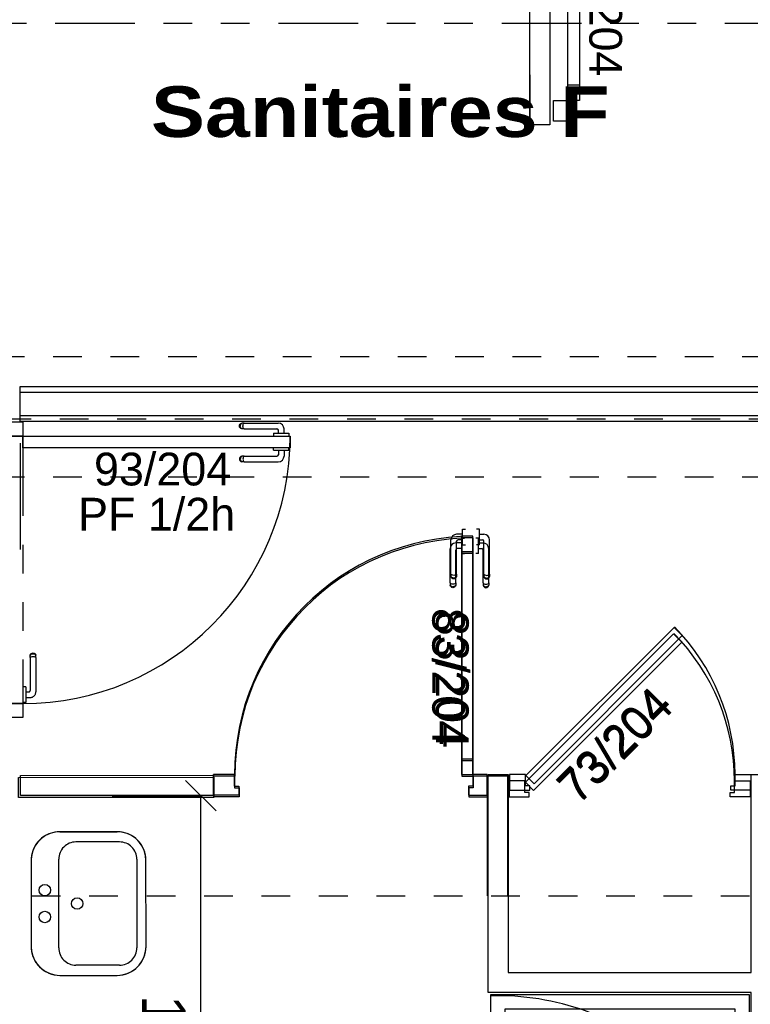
# Model space of a CAD drawing. Header units: millimetres. Extents: x -15 to 127, y -65 to 67.
# Tile 216 of 256: x 14.48 to 17.02, y 20.14 to 23.57. Entities that reach past the tile are written whole.
import ezdxf

# ---------------------------------------------------------------- set-up
doc = ezdxf.new("R2010")
doc.units = ezdxf.units.MM
doc.header["$MEASUREMENT"] = 0
for name, pattern in [('PC_DASH_1', [0.638889, 0.277778, -0.083333, 0.055556, -0.083333, 0.055556, -0.083333]), ('PC_DASH_2', [0.125, 0.055556, -0.069444]), ('PC_DASH_5', [0.069444, 0.027778, -0.041667])]:
    doc.linetypes.add(name, pattern=pattern)
doc.layers.add('structure rdc', color=7, linetype='Continuous')
doc.styles.get("Standard").update_dxf_attribs({"font": 'BKANT.TTF'})

# ---------------------------------------------------------------- blocks, each defined once
blk = doc.blocks.new('PD_8987')
at = {"layer": 'structure rdc', "color": 0}
for p, q in [((16.0847, -24.538), (16.0846, -24.538)), ((16.0945, -24.538), (16.0847, -24.538)), ((16.0946, -24.538), (16.0945, -24.538)), ((16.0946, -24.5397), (16.0946, -24.538)), ((16.0946, -24.5444), (16.0946, -24.5397)), ((16.0946, -24.5516), (16.0946, -24.5444)), ((16.0946, -24.5604), (16.0946, -24.5516)), ((16.0946, -24.5552), (16.1098, -24.5552)), ((16.0946, -24.5698), (16.0946, -24.5604)), ((16.0946, -24.5786), (16.0946, -24.5698)), ((16.0946, -24.5749), (16.1051, -24.5749)), ((16.0946, -24.5858), (16.0946, -24.5786)), ((16.0946, -24.5905), (16.0946, -24.5858)), ((16.1101, -24.6942), (16.1101, -24.58)), ((16.1298, -24.6942), (16.1298, -24.5752)), ((16.0847, -24.5921), (16.0846, -24.5921)), ((16.0945, -24.5921), (16.0847, -24.5921)), ((16.0946, -24.5921), (16.0945, -24.5921)), ((16.0946, -24.5921), (16.0946, -24.5905)), ((16.1101, -24.6942), (16.1101, -24.7004)), ((16.1101, -24.7004), (16.1101, -24.7026)), ((16.1101, -24.7026), (16.1113, -24.7058)), ((16.1113, -24.6959), (16.1135, -24.6973)), ((16.1113, -24.7033), (16.1135, -24.7057)), ((16.1113, -24.7058), (16.1135, -24.7085)), ((16.1135, -24.6973), (16.1165, -24.6982)), ((16.1135, -24.7057), (16.1165, -24.7073)), ((16.1135, -24.7085), (16.1165, -24.7103)), ((16.1165, -24.6982), (16.1199, -24.6985)), ((16.1165, -24.7073), (16.1199, -24.7078)), ((16.1165, -24.7103), (16.1199, -24.7109)), ((16.1199, -24.6985), (16.1234, -24.6982)), ((16.1199, -24.7078), (16.1234, -24.7073)), ((16.1199, -24.7109), (16.1234, -24.7103)), ((16.1234, -24.6982), (16.1264, -24.6973)), ((16.1234, -24.7073), (16.1264, -24.7057)), ((16.1234, -24.7103), (16.1264, -24.7085)), ((16.1264, -24.6973), (16.1286, -24.6959)), ((16.1264, -24.7057), (16.1286, -24.7033)), ((16.1264, -24.7085), (16.1286, -24.7058)), ((16.1286, -24.7058), (16.1298, -24.7026)), ((16.1298, -24.6942), (16.1298, -24.7004)), ((16.1298, -24.7004), (16.1298, -24.7026))]:
    blk.add_line(p, q, dxfattribs=at)
for centre, radius in [((16.1051, -24.58), 0.00501), ((16.1098, -24.5752), 0.02)]:
    blk.add_arc(centre, radius, 0, 90, dxfattribs=at)
blk = doc.blocks.new('PD_8988')
at = {"layer": 'structure rdc', "color": 0}
for p, q in [((16.0355, -24.5397), (16.0355, -24.538)), ((16.0355, -24.538), (16.0356, -24.538)), ((16.0355, -24.5444), (16.0355, -24.5397)), ((16.0355, -24.5516), (16.0355, -24.5444)), ((16.0355, -24.5604), (16.0355, -24.5516)), ((16.0356, -24.538), (16.0454, -24.538)), ((16.0454, -24.538), (16.0455, -24.538)), ((15.9952, -24.6942), (15.9952, -24.5752)), ((16.0149, -24.6942), (16.0149, -24.58)), ((16.0355, -24.5552), (16.0152, -24.5552)), ((16.0355, -24.5749), (16.0199, -24.5749)), ((16.0355, -24.5698), (16.0355, -24.5604)), ((16.0355, -24.5786), (16.0355, -24.5698)), ((16.0355, -24.5858), (16.0355, -24.5786)), ((16.0355, -24.5905), (16.0355, -24.5858)), ((16.0355, -24.5921), (16.0355, -24.5905)), ((16.0355, -24.5921), (16.0356, -24.5921)), ((16.0356, -24.5921), (16.0454, -24.5921)), ((16.0454, -24.5921), (16.0455, -24.5921)), ((15.9952, -24.6942), (15.9952, -24.7004)), ((15.9952, -24.7004), (15.9952, -24.7026)), ((15.9963, -24.7058), (15.9952, -24.7026)), ((15.9986, -24.6973), (15.9963, -24.6959)), ((15.9986, -24.7057), (15.9963, -24.7033)), ((15.9986, -24.7085), (15.9963, -24.7058)), ((16.0016, -24.6982), (15.9986, -24.6973)), ((16.0016, -24.7073), (15.9986, -24.7057)), ((16.0016, -24.7103), (15.9986, -24.7085)), ((16.005, -24.6985), (16.0016, -24.6982)), ((16.005, -24.7078), (16.0016, -24.7073)), ((16.005, -24.7109), (16.0016, -24.7103)), ((16.0084, -24.6982), (16.005, -24.6985)), ((16.0084, -24.7073), (16.005, -24.7078)), ((16.0084, -24.7103), (16.005, -24.7109)), ((16.0115, -24.6973), (16.0084, -24.6982)), ((16.0115, -24.7057), (16.0084, -24.7073)), ((16.0115, -24.7085), (16.0084, -24.7103)), ((16.0137, -24.6959), (16.0115, -24.6973)), ((16.0137, -24.7033), (16.0115, -24.7057)), ((16.0137, -24.7058), (16.0115, -24.7085)), ((16.0149, -24.7026), (16.0137, -24.7058)), ((16.0149, -24.6942), (16.0149, -24.7004)), ((16.0149, -24.7004), (16.0149, -24.7026))]:
    blk.add_line(p, q, dxfattribs=at)
for centre, radius in [((16.0152, -24.5752), 0.02), ((16.0199, -24.58), 0.00501)]:
    blk.add_arc(centre, radius, 90, 180, dxfattribs=at)
blk = doc.blocks.new('PD_8989')
at = {"layer": 'structure rdc', "color": 0}
for p, q in [((15.2445, -25.3677), (15.1724, -25.3677)), ((15.1724, -25.4398), (15.1724, -25.3677)), ((15.2604, -25.4398), (15.1724, -25.4398))]:
    blk.add_line(p, q, dxfattribs=at)
blk.add_lwpolyline([(15.2445, -25.3677), (15.2445, -25.4078), (15.2604, -25.4078), (15.2604, -25.4398), (15.2445, -25.4398)], dxfattribs=at)
blk = doc.blocks.new('PD_8990')
at = {"layer": 'structure rdc', "color": 0}
for points in [[(16.0357, -24.5906), (16.0758, -24.5906), (16.0758, -24.5371), (16.0357, -24.5371), (16.0357, -24.5906)], [(16.0357, -25.3671), (16.0758, -25.3671), (16.0758, -25.3135), (16.0357, -25.3135), (16.0357, -25.3671)]]:
    blk.add_lwpolyline(points, dxfattribs=at)
blk = doc.blocks.new('PD_9141')
at = {"layer": 'structure rdc', "color": 0}
for p, q in [((15.2618, -24.1444), (15.2635, -24.1414)), ((15.2635, -24.1414), (15.2662, -24.1392)), ((15.2648, -24.1444), (15.2663, -24.1414)), ((15.2662, -24.1392), (15.2695, -24.138)), ((15.2663, -24.1414), (15.2687, -24.1392)), ((15.2717, -24.138), (15.2695, -24.138)), ((15.2778, -24.138), (15.2717, -24.138)), ((15.2739, -24.1444), (15.2748, -24.1414)), ((15.2748, -24.1414), (15.2761, -24.1392)), ((15.2778, -24.138), (15.3968, -24.138)), ((15.2612, -24.1479), (15.2618, -24.1444)), ((15.2618, -24.1513), (15.2612, -24.1479)), ((15.2635, -24.1543), (15.2618, -24.1513)), ((15.2662, -24.1565), (15.2635, -24.1543)), ((15.2642, -24.1479), (15.2648, -24.1444)), ((15.2648, -24.1513), (15.2642, -24.1479)), ((15.2663, -24.1543), (15.2648, -24.1513)), ((15.2695, -24.1577), (15.2662, -24.1565)), ((15.2687, -24.1565), (15.2663, -24.1543)), ((15.2717, -24.1577), (15.2695, -24.1577)), ((15.2778, -24.1577), (15.2717, -24.1577)), ((15.2735, -24.1479), (15.2739, -24.1444)), ((15.2739, -24.1513), (15.2735, -24.1479)), ((15.2748, -24.1543), (15.2739, -24.1513)), ((15.2761, -24.1565), (15.2748, -24.1543)), ((15.2778, -24.1577), (15.3921, -24.1577)), ((15.3799, -24.1732), (15.3816, -24.1732)), ((15.3799, -24.1732), (15.3799, -24.1733)), ((15.3799, -24.1733), (15.3799, -24.1831)), ((15.3816, -24.1732), (15.3863, -24.1732)), ((15.3863, -24.1732), (15.3935, -24.1732)), ((15.3935, -24.1732), (15.4023, -24.1732)), ((15.3971, -24.1732), (15.3971, -24.1627)), ((15.4023, -24.1732), (15.4117, -24.1732)), ((15.4117, -24.1732), (15.4205, -24.1732)), ((15.4168, -24.1732), (15.4168, -24.158)), ((15.4205, -24.1732), (15.4277, -24.1732)), ((15.4277, -24.1732), (15.4324, -24.1732)), ((15.4324, -24.1732), (15.434, -24.1732)), ((15.434, -24.1732), (15.434, -24.1733)), ((15.434, -24.1733), (15.434, -24.1831)), ((15.3799, -24.1831), (15.3799, -24.1832)), ((15.434, -24.1831), (15.434, -24.1832))]:
    blk.add_line(p, q, dxfattribs=at)
for centre, radius in [((15.3968, -24.158), 0.02), ((15.3921, -24.1627), 0.00501)]:
    blk.add_arc(centre, radius, 0, 90, dxfattribs=at)
blk = doc.blocks.new('PD_9142')
at = {"layer": 'structure rdc', "color": 0}
for p, q in [((15.3799, -24.2224), (15.3799, -24.2223)), ((15.3799, -24.2322), (15.3799, -24.2224)), ((15.3799, -24.2323), (15.3799, -24.2322)), ((15.3799, -24.2323), (15.3816, -24.2323)), ((15.3816, -24.2323), (15.3863, -24.2323)), ((15.3863, -24.2323), (15.3935, -24.2323)), ((15.3935, -24.2323), (15.4023, -24.2323)), ((15.3971, -24.2323), (15.3971, -24.2479)), ((15.4023, -24.2323), (15.4117, -24.2323)), ((15.4117, -24.2323), (15.4205, -24.2323)), ((15.4168, -24.2323), (15.4168, -24.2526)), ((15.4205, -24.2323), (15.4277, -24.2323)), ((15.4277, -24.2323), (15.4324, -24.2323)), ((15.4324, -24.2323), (15.434, -24.2323)), ((15.434, -24.2224), (15.434, -24.2223)), ((15.434, -24.2322), (15.434, -24.2224)), ((15.434, -24.2323), (15.434, -24.2322)), ((15.2618, -24.2594), (15.2612, -24.2628)), ((15.2612, -24.2628), (15.2618, -24.2662)), ((15.2635, -24.2564), (15.2618, -24.2594)), ((15.2618, -24.2662), (15.2635, -24.2692)), ((15.2662, -24.2541), (15.2635, -24.2564)), ((15.2635, -24.2692), (15.2662, -24.2715)), ((15.2648, -24.2594), (15.2642, -24.2628)), ((15.2642, -24.2628), (15.2648, -24.2662)), ((15.2663, -24.2564), (15.2648, -24.2594)), ((15.2648, -24.2662), (15.2663, -24.2692)), ((15.2695, -24.2529), (15.2662, -24.2541)), ((15.2662, -24.2715), (15.2695, -24.2727)), ((15.2687, -24.2541), (15.2663, -24.2564)), ((15.2663, -24.2692), (15.2687, -24.2715)), ((15.2717, -24.2529), (15.2695, -24.2529)), ((15.2717, -24.2727), (15.2695, -24.2727)), ((15.2778, -24.2529), (15.2717, -24.2529)), ((15.2778, -24.2727), (15.2717, -24.2727)), ((15.2739, -24.2594), (15.2735, -24.2628)), ((15.2735, -24.2628), (15.2739, -24.2662)), ((15.2748, -24.2564), (15.2739, -24.2594)), ((15.2739, -24.2662), (15.2748, -24.2692)), ((15.2761, -24.2541), (15.2748, -24.2564)), ((15.2748, -24.2692), (15.2761, -24.2715)), ((15.2778, -24.2529), (15.3921, -24.2529)), ((15.2778, -24.2727), (15.3968, -24.2727))]:
    blk.add_line(p, q, dxfattribs=at)
for centre, radius in [((15.3921, -24.2479), 0.00501), ((15.3968, -24.2526), 0.02)]:
    blk.add_arc(centre, radius, 270, 0, dxfattribs=at)
blk = doc.blocks.new('PD_9140')
at = {"layer": 'structure rdc'}
for name in ['PD_9141', 'PD_9142']:
    blk.add_blockref(name, (0, 0), dxfattribs=at)
blk = doc.blocks.new('PD_9145')
at = {"layer": 'structure rdc', "color": 0, "linetype": 'PC_DASH_1'}
for p, q in [((14.5326, -24.9461), (14.5338, -24.9429)), ((14.5326, -24.9483), (14.5326, -24.9461)), ((14.5326, -24.9545), (14.5326, -24.9483)), ((14.5326, -24.9545), (14.5326, -25.0688)), ((14.5338, -24.9429), (14.5361, -24.9402)), ((14.5338, -24.9454), (14.5361, -24.943)), ((14.5338, -24.9528), (14.5361, -24.9514)), ((14.5361, -24.9402), (14.5391, -24.9385)), ((14.5361, -24.943), (14.5391, -24.9415)), ((14.5361, -24.9514), (14.5391, -24.9505)), ((14.5391, -24.9385), (14.5425, -24.9379)), ((14.5391, -24.9415), (14.5425, -24.9409)), ((14.5391, -24.9505), (14.5425, -24.9502)), ((14.5425, -24.9379), (14.5459, -24.9385)), ((14.5425, -24.9409), (14.5459, -24.9415)), ((14.5425, -24.9502), (14.5459, -24.9505)), ((14.5459, -24.9385), (14.5489, -24.9402)), ((14.5459, -24.9415), (14.5489, -24.943)), ((14.5459, -24.9505), (14.5489, -24.9514)), ((14.5489, -24.9402), (14.5512, -24.9429)), ((14.5489, -24.943), (14.5512, -24.9454)), ((14.5489, -24.9514), (14.5512, -24.9528)), ((14.5512, -24.9429), (14.5524, -24.9461)), ((14.5524, -24.9483), (14.5524, -24.9461)), ((14.5524, -24.9545), (14.5524, -24.9483)), ((14.5524, -24.9545), (14.5524, -25.0735)), ((14.5072, -25.0566), (14.5071, -25.0566)), ((14.517, -25.0566), (14.5072, -25.0566)), ((14.5171, -25.0566), (14.517, -25.0566)), ((14.5171, -25.0566), (14.5171, -25.0582)), ((14.5171, -25.0582), (14.5171, -25.0629)), ((14.5171, -25.0629), (14.5171, -25.0701)), ((14.5171, -25.0701), (14.5171, -25.0789)), ((14.5171, -25.0738), (14.5276, -25.0738)), ((14.5171, -25.0789), (14.5171, -25.0883)), ((14.5171, -25.0883), (14.5171, -25.0972)), ((14.5171, -25.0935), (14.5323, -25.0935)), ((14.5171, -25.0972), (14.5171, -25.1044)), ((14.5072, -25.1107), (14.5071, -25.1107)), ((14.517, -25.1107), (14.5072, -25.1107)), ((14.5171, -25.1107), (14.517, -25.1107)), ((14.5171, -25.1044), (14.5171, -25.109)), ((14.5171, -25.109), (14.5171, -25.1107))]:
    blk.add_line(p, q, dxfattribs=at)
for centre, radius in [((14.5276, -25.0688), 0.00501), ((14.5323, -25.0735), 0.02)]:
    blk.add_arc(centre, radius, 270, 0, dxfattribs=at)
blk = doc.blocks.new('PD_9146')
at = {"layer": 'structure rdc', "color": 0, "linetype": 'PC_DASH_1'}
for p, q in [((14.4189, -24.9429), (14.4177, -24.9461)), ((14.4177, -24.9483), (14.4177, -24.9461)), ((14.4177, -24.9545), (14.4177, -24.9483)), ((14.4177, -24.9545), (14.4177, -25.0735)), ((14.4211, -24.9402), (14.4189, -24.9429)), ((14.4211, -24.943), (14.4189, -24.9454)), ((14.4211, -24.9514), (14.4189, -24.9528)), ((14.4242, -24.9385), (14.4211, -24.9402)), ((14.4242, -24.9415), (14.4211, -24.943)), ((14.4242, -24.9505), (14.4211, -24.9514)), ((14.4276, -24.9379), (14.4242, -24.9385)), ((14.4276, -24.9409), (14.4242, -24.9415)), ((14.4276, -24.9502), (14.4242, -24.9505)), ((14.431, -24.9385), (14.4276, -24.9379)), ((14.431, -24.9415), (14.4276, -24.9409)), ((14.431, -24.9505), (14.4276, -24.9502)), ((14.434, -24.9402), (14.431, -24.9385)), ((14.434, -24.943), (14.431, -24.9415)), ((14.434, -24.9514), (14.431, -24.9505)), ((14.4362, -24.9429), (14.434, -24.9402)), ((14.4362, -24.9454), (14.434, -24.943)), ((14.4362, -24.9528), (14.434, -24.9514)), ((14.4374, -24.9461), (14.4362, -24.9429)), ((14.4374, -24.9483), (14.4374, -24.9461)), ((14.4374, -24.9545), (14.4374, -24.9483)), ((14.4374, -24.9545), (14.4374, -25.0688)), ((14.4581, -25.0566), (14.4581, -25.0582)), ((14.4581, -25.0566), (14.4582, -25.0566)), ((14.4581, -25.0582), (14.4581, -25.0629)), ((14.4581, -25.0629), (14.4581, -25.0701)), ((14.4582, -25.0566), (14.468, -25.0566)), ((14.468, -25.0566), (14.4681, -25.0566)), ((14.4581, -25.0935), (14.4377, -25.0935)), ((14.4581, -25.0738), (14.4424, -25.0738)), ((14.4581, -25.0701), (14.4581, -25.0789)), ((14.4581, -25.0789), (14.4581, -25.0883)), ((14.4581, -25.0883), (14.4581, -25.0972)), ((14.4581, -25.0972), (14.4581, -25.1044)), ((14.4581, -25.1044), (14.4581, -25.109)), ((14.4581, -25.109), (14.4581, -25.1107)), ((14.4581, -25.1107), (14.4582, -25.1107)), ((14.4582, -25.1107), (14.468, -25.1107)), ((14.468, -25.1107), (14.4681, -25.1107))]:
    blk.add_line(p, q, dxfattribs=at)
for centre, radius in [((14.4377, -25.0735), 0.02), ((14.4424, -25.0688), 0.00501)]:
    blk.add_arc(centre, radius, 180, 270, dxfattribs=at)
blk = doc.blocks.new('PD_9144')
at = {"layer": 'structure rdc'}
for name in ['PD_9146', 'PD_9145']:
    blk.add_blockref(name, (0, 0), dxfattribs=at)
blk = doc.blocks.new('PD_9143')
at = {"layer": 'structure rdc', "color": 0, "linetype": 'PC_DASH_1'}
blk.add_lwpolyline([(14.5071, -25.1147), (14.4671, -25.1147), (14.4671, -24.1834), (14.5071, -24.1834), (14.5071, -25.1147)], dxfattribs=at)
at = {"layer": 'structure rdc'}
blk.add_blockref('PD_9144', (0, 0), dxfattribs=at)
blk = doc.blocks.new('PD_9350')
at = {"layer": 'structure rdc', "color": 0}
for p, q in [((17.2366, -23.0142), (17.3087, -23.0142)), ((17.3087, -23.0863), (17.3087, -23.0142)), ((17.2207, -23.0863), (17.3087, -23.0863))]:
    blk.add_line(p, q, dxfattribs=at)
blk.add_lwpolyline([(17.2366, -23.0142), (17.2366, -23.0543), (17.2207, -23.0543), (17.2207, -23.0863), (17.2366, -23.0863)], dxfattribs=at)
blk = doc.blocks.new('PD_9351')
at = {"layer": 'structure rdc', "color": 0}
for points in [[(16.4454, -22.2371), (16.4053, -22.2371), (16.4053, -22.1836), (16.4454, -22.1836), (16.4454, -22.2371)], [(16.4454, -23.0136), (16.4053, -23.0136), (16.4053, -22.9601), (16.4454, -22.9601), (16.4454, -23.0136)]]:
    blk.add_lwpolyline(points, dxfattribs=at)
blk = doc.blocks.new('PD_9349')
at = {"layer": 'structure rdc', "color": 0}
blk.add_line((16.3552, -23.0863), (16.3552, -23.0142), dxfattribs=at)
for points in [[(16.4053, -22.1832), (16.4454, -22.1832), (16.4454, -23.0142), (16.4053, -23.0142), (16.4053, -22.1832)], [(16.4053, -23.0543), (16.4212, -23.0543), (16.4212, -23.0863), (16.3552, -23.0863), (16.3552, -23.0142), (16.4053, -23.0142), (16.4053, -23.0543)]]:
    blk.add_lwpolyline(points, dxfattribs=at)
blk.add_arc((16.4053, -23.0142), 0.83, 0, 90, dxfattribs=at)
at = {"layer": 'structure rdc'}
for name in ['PD_9351', 'PD_9350']:
    blk.add_blockref(name, (0, 0), dxfattribs=at)
blk = doc.blocks.new('PD_4568')
at = {"layer": 'structure rdc', "color": 0}
for p, q in [((15.2945, -5.5611), (15.4945, -5.5611)), ((15.5025, -5.5965), (15.3505, -5.5966)), ((15.2906, -5.9656), (15.2905, -5.6566)), ((15.5625, -5.6565), (15.5626, -5.9656)), ((15.1945, -5.6611), (15.1946, -5.9611)), ((15.5946, -5.961), (15.5945, -5.661)), ((15.5026, -6.0256), (15.3506, -6.0256)), ((15.2946, -6.0611), (15.4946, -6.0611))]:
    blk.add_line(p, q, dxfattribs=at)
blk.add_lwpolyline([(15.2946, -6.0611), (15.4946, -6.0611), (15.512, -6.0595), (15.5288, -6.055), (15.5446, -6.0477), (15.5589, -6.0377), (15.5712, -6.0253), (15.5812, -6.011), (15.5886, -5.9952), (15.5931, -5.9784), (15.5946, -5.961), (15.5946, -5.961), (15.5945, -5.661), (15.593, -5.6437), (15.5885, -5.6268), (15.5811, -5.611), (15.5711, -5.5968), (15.5588, -5.5844), (15.5445, -5.5744), (15.5287, -5.5671), (15.5119, -5.5626), (15.4945, -5.5611), (15.4945, -5.5611), (15.2945, -5.5611), (15.2771, -5.5626), (15.2603, -5.5671), (15.2445, -5.5745), (15.2302, -5.5845), (15.2179, -5.5968), (15.2079, -5.6111), (15.2006, -5.6269), (15.196, -5.6438), (15.1945, -5.6611), (15.1945, -5.6611), (15.1946, -5.9611), (15.1961, -5.9785), (15.2006, -5.9953), (15.208, -6.0111), (15.218, -6.0254), (15.2303, -6.0377), (15.2446, -6.0477), (15.2604, -6.0551), (15.2772, -6.0596), (15.2946, -6.0611), (15.2946, -6.0611)], dxfattribs=at)
for centre in [(15.2421, -5.7644), (15.3546, -5.8111), (15.2422, -5.8578)]:
    blk.add_circle(centre, 0.02, dxfattribs=at)
for centre, radius, start, end in [((15.2945, -5.6611), 0.1, 90.0111, 180.0114), ((15.4945, -5.6611), 0.1, 0.0105, 90.0108), ((15.3505, -5.6566), 0.06, 90.0111, 180.0114), ((15.5025, -5.6565), 0.06, 0.0106, 90.0108), ((15.2946, -5.9611), 0.1, 180.0111, 270.0114), ((15.3506, -5.9656), 0.06, 180.0111, 270.0114), ((15.4946, -5.9611), 0.1, 270.0111, 0.0114), ((15.5026, -5.9656), 0.06, 270.0111, 0.0114)]:
    blk.add_arc(centre, radius, start, end, dxfattribs=at)
blk = doc.blocks.new('PD_4569')
at = {"layer": 'structure rdc', "color": 0}
for p, q in [((15.8338, -6.434), (15.8639, -6.434)), ((15.5448, -6.727), (15.5448, -6.5038)), ((15.5706, -6.7111), (15.5706, -6.5206)), ((15.8305, -6.796), (15.8539, -6.796))]:
    blk.add_line(p, q, dxfattribs=at)
for points in [[(15.5452, -6.7265), (15.5889, -6.7386), (15.6019, -6.7429), (15.6, -6.7424), (15.6116, -6.7473), (15.6541, -6.7631), (15.6977, -6.7759), (15.742, -6.7856), (15.7868, -6.7922), (15.8321, -6.7957), (15.8305, -6.7955), (15.8539, -6.7955), (15.8459, -6.7948), (15.8566, -6.795), (15.868, -6.7947), (15.8794, -6.7939), (15.8907, -6.7926), (15.902, -6.7908), (15.9131, -6.7886), (15.924, -6.7859), (15.9348, -6.7826), (15.9453, -6.779), (15.9556, -6.7749), (15.9657, -6.7703), (15.9754, -6.7653), (15.9848, -6.7599), (15.9938, -6.7541), (16.0025, -6.7479), (16.0107, -6.7414), (16.0186, -6.7345), (16.026, -6.7273), (16.0329, -6.7197), (16.0393, -6.7119), (16.0452, -6.7038), (16.0506, -6.6954), (16.0555, -6.6869), (16.0598, -6.6781), (16.0636, -6.6692), (16.0668, -6.6601), (16.0694, -6.6509), (16.0715, -6.6416), (16.0729, -6.6322), (16.0737, -6.6227), (16.074, -6.6132), (16.0736, -6.6038), (16.0727, -6.5943), (16.0711, -6.585), (16.069, -6.5757), (16.0663, -6.5665), (16.063, -6.5574), (16.0591, -6.5485), (16.0547, -6.5398), (16.0497, -6.5312), (16.0442, -6.5229), (16.0382, -6.5149), (16.0316, -6.5071), (16.0246, -6.4996), (16.0172, -6.4925), (16.0093, -6.4856), (16.0009, -6.4791), (15.9922, -6.473), (15.9831, -6.4673), (15.9736, -6.462), (15.9638, -6.4571), (15.9538, -6.4526), (15.9434, -6.4485), (15.9328, -6.445), (15.922, -6.4418), (15.9111, -6.4392), (15.8999, -6.437), (15.8887, -6.4353), (15.8773, -6.4342), (15.8659, -6.4335), (15.8639, -6.4335), (15.8338, -6.4335), (15.8321, -6.433), (15.8168, -6.4338), (15.7717, -6.4383), (15.727, -6.446), (15.6829, -6.4567), (15.6397, -6.4705), (15.5976, -6.4873), (15.6019, -6.486), (15.5585, -6.4991), (15.5452, -6.5024), (15.5448, -6.5033), (15.5448, -6.7265)], [(15.5976, -6.4878), (15.6397, -6.471), (15.6829, -6.4572), (15.727, -6.4465), (15.7717, -6.4388), (15.8168, -6.4343), (15.8321, -6.4335)], [(15.8459, -6.7953), (15.9562, -6.7751), (16.0396, -6.712), (16.0738, -6.6229), (16.0496, -6.5315), (15.9735, -6.4624), (15.8659, -6.4339)], [(15.8597, -6.4656), (15.7637, -6.4871), (15.6944, -6.543), (15.6704, -6.6182), (15.6982, -6.6926), (15.7702, -6.7463), (15.8672, -6.7649)], [(15.8705, -6.765), (15.9748, -6.7316), (16.0367, -6.6569), (16.0341, -6.5674), (15.9679, -6.4951), (15.8618, -6.4656)], [(15.6019, -6.4865), (15.5585, -6.4995), (15.5452, -6.5029)], [(15.6447, -6.4899), (15.6019, -6.5048), (15.5706, -6.5212)], [(15.874, -6.485), (15.787, -6.5037), (15.7242, -6.5522), (15.7025, -6.6175), (15.7277, -6.6822), (15.7929, -6.7288), (15.8808, -6.7449)], [(15.8802, -6.745), (15.9624, -6.7161), (16.0112, -6.6512), (16.0091, -6.5735), (15.957, -6.5106), (15.8733, -6.485)], [(15.8052, -6.6609), (15.773, -6.6544), (15.7495, -6.6366), (15.7409, -6.6124), (15.7495, -6.5882), (15.773, -6.5705), (15.8052, -6.564)], [(15.6447, -6.7424), (15.6019, -6.7275), (15.5706, -6.7111)], [(15.5452, -6.727), (15.5889, -6.7391), (15.6019, -6.7434)], [(15.8321, -6.7961), (15.7868, -6.7927), (15.742, -6.7861), (15.6977, -6.7764), (15.6541, -6.7636), (15.6116, -6.7478), (15.6, -6.7429)]]:
    blk.add_lwpolyline(points, dxfattribs=at)
blk.add_arc((15.7979, -6.6124), 0.0484, 270, 90, dxfattribs=at)
blk = doc.blocks.new('PD_4571')
at = {"layer": 'structure rdc', "color": 0}
for p, q in [((16.746, -4.5075), (16.7459, -4.5075)), ((16.7558, -4.5075), (16.746, -4.5075)), ((16.7559, -4.5075), (16.7558, -4.5075)), ((16.7559, -4.5091), (16.7559, -4.5075)), ((16.7559, -4.5138), (16.7559, -4.5091)), ((16.7559, -4.521), (16.7559, -4.5138)), ((16.7559, -4.5298), (16.7559, -4.521)), ((16.7559, -4.5246), (16.7711, -4.5246)), ((16.7559, -4.5392), (16.7559, -4.5298)), ((16.7559, -4.548), (16.7559, -4.5392)), ((16.7559, -4.5444), (16.7664, -4.5444)), ((16.7559, -4.5552), (16.7559, -4.548)), ((16.7559, -4.5599), (16.7559, -4.5552)), ((16.7559, -4.5615), (16.7559, -4.5599)), ((16.7714, -4.6637), (16.7714, -4.5494)), ((16.7912, -4.6637), (16.7912, -4.5447)), ((16.746, -4.5615), (16.7459, -4.5615)), ((16.7558, -4.5615), (16.746, -4.5615)), ((16.7559, -4.5615), (16.7558, -4.5615)), ((16.7714, -4.6637), (16.7714, -4.6698)), ((16.7912, -4.6637), (16.7912, -4.6698)), ((16.7714, -4.6698), (16.7714, -4.672)), ((16.7714, -4.672), (16.7726, -4.6753)), ((16.7726, -4.6653), (16.7749, -4.6667)), ((16.7726, -4.6727), (16.7749, -4.6751)), ((16.7726, -4.6753), (16.7749, -4.6779)), ((16.7749, -4.6667), (16.7779, -4.6676)), ((16.7749, -4.6751), (16.7779, -4.6767)), ((16.7749, -4.6779), (16.7779, -4.6797)), ((16.7779, -4.6676), (16.7813, -4.6679)), ((16.7779, -4.6767), (16.7813, -4.6772)), ((16.7779, -4.6797), (16.7813, -4.6803)), ((16.7813, -4.6679), (16.7847, -4.6676)), ((16.7813, -4.6772), (16.7847, -4.6767)), ((16.7813, -4.6803), (16.7847, -4.6797)), ((16.7847, -4.6676), (16.7877, -4.6667)), ((16.7847, -4.6767), (16.7877, -4.6751)), ((16.7847, -4.6797), (16.7877, -4.6779)), ((16.7877, -4.6667), (16.79, -4.6653)), ((16.7877, -4.6751), (16.79, -4.6727)), ((16.7877, -4.6779), (16.79, -4.6753)), ((16.79, -4.6753), (16.7912, -4.672)), ((16.7912, -4.6698), (16.7912, -4.672))]:
    blk.add_line(p, q, dxfattribs=at)
for centre, radius in [((16.7711, -4.5447), 0.02), ((16.7664, -4.5494), 0.00501)]:
    blk.add_arc(centre, radius, 0, 90, dxfattribs=at)
blk = doc.blocks.new('PD_4572')
at = {"layer": 'structure rdc', "color": 0}
for p, q in [((16.6969, -4.5246), (16.6765, -4.5246)), ((16.6969, -4.5091), (16.6969, -4.5075)), ((16.6969, -4.5075), (16.697, -4.5075)), ((16.6969, -4.5138), (16.6969, -4.5091)), ((16.6969, -4.521), (16.6969, -4.5138)), ((16.6969, -4.5298), (16.6969, -4.521)), ((16.697, -4.5075), (16.7068, -4.5075)), ((16.7068, -4.5075), (16.7069, -4.5075)), ((16.6565, -4.6637), (16.6565, -4.5447)), ((16.6762, -4.6637), (16.6762, -4.5494)), ((16.6969, -4.5444), (16.6813, -4.5444)), ((16.6969, -4.5392), (16.6969, -4.5298)), ((16.6969, -4.548), (16.6969, -4.5392)), ((16.6969, -4.5552), (16.6969, -4.548)), ((16.6969, -4.5599), (16.6969, -4.5552)), ((16.6969, -4.5615), (16.6969, -4.5599)), ((16.6969, -4.5615), (16.697, -4.5615)), ((16.697, -4.5615), (16.7068, -4.5615)), ((16.7068, -4.5615), (16.7069, -4.5615)), ((16.6565, -4.6637), (16.6565, -4.6698)), ((16.6762, -4.6637), (16.6762, -4.6698)), ((16.6565, -4.6698), (16.6565, -4.672)), ((16.6577, -4.6753), (16.6565, -4.672)), ((16.6599, -4.6667), (16.6577, -4.6653)), ((16.6599, -4.6751), (16.6577, -4.6727)), ((16.6599, -4.6779), (16.6577, -4.6753)), ((16.663, -4.6676), (16.6599, -4.6667)), ((16.663, -4.6767), (16.6599, -4.6751)), ((16.663, -4.6797), (16.6599, -4.6779)), ((16.6664, -4.6679), (16.663, -4.6676)), ((16.6664, -4.6772), (16.663, -4.6767)), ((16.6664, -4.6803), (16.663, -4.6797)), ((16.6698, -4.6676), (16.6664, -4.6679)), ((16.6698, -4.6767), (16.6664, -4.6772)), ((16.6698, -4.6797), (16.6664, -4.6803)), ((16.6728, -4.6667), (16.6698, -4.6676)), ((16.6728, -4.6751), (16.6698, -4.6767)), ((16.6728, -4.6779), (16.6698, -4.6797)), ((16.6751, -4.6653), (16.6728, -4.6667)), ((16.6751, -4.6727), (16.6728, -4.6751)), ((16.6751, -4.6753), (16.6728, -4.6779)), ((16.6762, -4.672), (16.6751, -4.6753)), ((16.6762, -4.6698), (16.6762, -4.672))]:
    blk.add_line(p, q, dxfattribs=at)
for centre, radius in [((16.6765, -4.5447), 0.02), ((16.6813, -4.5494), 0.00501)]:
    blk.add_arc(centre, radius, 90, 180, dxfattribs=at)
blk = doc.blocks.new('PD_4570')
at = {"layer": 'structure rdc'}
for name in ['PD_4572', 'PD_4571']:
    blk.add_blockref(name, (0, 0), dxfattribs=at)
blk = doc.blocks.new('PD_4574')
at = {"layer": 'structure rdc', "color": 0}
for p, q in [((15.9019, -5.3619), (15.8298, -5.3619)), ((15.8298, -5.434), (15.8298, -5.3619)), ((15.9178, -5.434), (15.8298, -5.434))]:
    blk.add_line(p, q, dxfattribs=at)
blk.add_lwpolyline([(15.9019, -5.3619), (15.9019, -5.402), (15.9178, -5.402), (15.9178, -5.434), (15.9019, -5.434)], dxfattribs=at)
blk = doc.blocks.new('PD_4575')
at = {"layer": 'structure rdc', "color": 0}
for points in [[(16.6931, -4.5849), (16.7332, -4.5849), (16.7332, -4.5313), (16.6931, -4.5313), (16.6931, -4.5849)], [(16.6931, -5.3613), (16.7332, -5.3613), (16.7332, -5.3078), (16.6931, -5.3078), (16.6931, -5.3613)]]:
    blk.add_lwpolyline(points, dxfattribs=at)
blk = doc.blocks.new('PD_4573')
at = {"layer": 'structure rdc', "color": 0}
blk.add_line((16.7832, -5.434), (16.7832, -5.3619), dxfattribs=at)
for points in [[(16.7332, -4.5309), (16.6931, -4.5309), (16.6931, -5.3619), (16.7332, -5.3619), (16.7332, -4.5309)], [(16.7332, -5.402), (16.7173, -5.402), (16.7173, -5.434), (16.7832, -5.434), (16.7832, -5.3619), (16.7332, -5.3619), (16.7332, -5.402)]]:
    blk.add_lwpolyline(points, dxfattribs=at)
blk.add_arc((16.7332, -5.3619), 0.83, 90, 180, dxfattribs=at)
at = {"layer": 'structure rdc'}
for name in ['PD_4575', 'PD_4574']:
    blk.add_blockref(name, (0, 0), dxfattribs=at)
blk = doc.blocks.new('PD_4577')
at = {"layer": 'structure rdc', "color": 0}
for p, q in [((15.7326, -5.3828), (15.8384, -5.4886)), ((15.7855, -7.0357), (15.7855, -5.4357)), ((15.8384, -7.0886), (15.7326, -6.9828))]:
    blk.add_line(p, q, dxfattribs=at)
at = {"layer": 'structure rdc', "color": 0, "insert": (15.7326, -6.3029), "char_height": 0.152135, "width": 0.352778, "attachment_point": 2, "rotation": 270}
blk.add_mtext('{\\fArial|b0|i0|c0|p34;\\W0.98;160}', dxfattribs=at)
blk = doc.blocks.new('PD_4576')
at = {"layer": 'structure rdc', "color": 0}
for p, q in [((15.4766, -5.4357), (15.7905, -5.4357)), ((15.8361, -7.0357), (15.7805, -7.0357))]:
    blk.add_line(p, q, dxfattribs=at)
at = {"layer": 'structure rdc'}
blk.add_blockref('PD_4577', (0, 0), dxfattribs=at)
blk = doc.blocks.new('PD_4578')
at = {"layer": 'structure rdc', "color": 0}
for p, q in [((16.9321, -6.2646), (17.4439, -6.7764)), ((17.4935, -6.7789), (17.2742, -6.2706)), ((17.5328, -6.7771), (17.5328, -6.2658)), ((17.5356, -6.7741), (17.5356, -6.2628)), ((17.4439, -6.8283), (16.9356, -6.609)), ((17.4421, -6.8676), (16.9308, -6.8676))]:
    blk.add_line(p, q, dxfattribs=at)
for points in [[(16.7951, -6.1276), (17.6951, -6.1276), (17.6951, -7.0276), (16.7951, -7.0276), (16.7951, -6.1276)], [(16.8451, -6.1776), (17.6451, -6.1776), (17.6451, -6.9776), (16.8451, -6.9776), (16.8451, -6.1776)]]:
    blk.add_lwpolyline(points, dxfattribs=at)
blk.add_circle((17.5341, -6.8661), 0.04, dxfattribs=at)
blk = doc.blocks.new('PD_4579')
at = {"layer": 'structure rdc', "color": 0}
for points in [[(17.4622, -4.8774), (17.4339, -4.8492), (16.9177, -5.3653), (16.946, -5.3936), (17.4622, -4.8774)], [(16.861, -5.361), (16.861, -5.416), (16.931, -5.416), (16.931, -5.401), (16.916, -5.401), (16.916, -5.361), (16.861, -5.361)], [(17.701, -5.361), (17.701, -5.416), (17.631, -5.416), (17.631, -5.401), (17.646, -5.401), (17.646, -5.361), (17.701, -5.361)]]:
    blk.add_lwpolyline(points, dxfattribs=at)
blk.add_arc((16.916, -5.361), 0.73, 0, 44.6671, dxfattribs=at)
at = {"layer": 'structure rdc', "color": 0, "insert": (17.0202, -5.3894), "char_height": 0.114102, "width": 0.493889, "attachment_point": 1, "rotation": 45}
blk.add_mtext('{\\fArial|b0|i0|c0|p34;\\W0.98;73/204}', dxfattribs=at)
blk = doc.blocks.new('PD_4581')
at = {"layer": 'structure rdc', "color": 0}
for p, q in [((18.1124, -5.3115), (18.2182, -5.4174)), ((18.1653, -7.0342), (18.1653, -5.3645)), ((18.2182, -7.0871), (18.1124, -6.9813))]:
    blk.add_line(p, q, dxfattribs=at)
at = {"layer": 'structure rdc', "color": 0, "insert": (18.1124, -6.2666), "char_height": 0.152135, "width": 0.352778, "attachment_point": 2, "rotation": 270}
blk.add_mtext('{\\fArial|b0|i0|c0|p34;\\W0.98;167}', dxfattribs=at)
blk = doc.blocks.new('PD_4580')
at = {"layer": 'structure rdc', "color": 0}
for p, q in [((17.8155, -5.3645), (18.1703, -5.3645)), ((18.1881, -7.0342), (18.1603, -7.0342))]:
    blk.add_line(p, q, dxfattribs=at)
at = {"layer": 'structure rdc'}
blk.add_blockref('PD_4581', (0, 0), dxfattribs=at)
blk = doc.blocks.new('PD_4567')
at = {"layer": 'structure rdc', "color": 0}
for p, q in [((16.7864, -6.1209), (16.7863, -5.361)), ((16.7863, -5.361), (16.8563, -5.361)), ((16.8563, -5.361), (16.8564, -6.051)), ((17.7023, -6.0511), (17.7022, -5.361)), ((17.7022, -5.361), (17.7722, -5.361)), ((17.7722, -5.361), (17.7725, -7.0354)), ((16.8564, -6.051), (17.7023, -6.0511)), ((17.7023, -6.1209), (16.7864, -6.1209)), ((17.7025, -7.0354), (17.7023, -6.1209))]:
    blk.add_line(p, q, dxfattribs=at)
blk.add_lwpolyline([(15.8298, -5.3643), (15.8298, -5.4343), (15.157, -5.4347), (15.1569, -5.3647), (15.8298, -5.3643)], dxfattribs=at)
blk.add_point((15.5448, -6.6154), dxfattribs=at)
at = {"layer": 'structure rdc'}
for name in ['PD_4570', 'PD_4573', 'PD_4579', 'PD_4580', 'PD_4576', 'PD_4568', 'PD_4578', 'PD_4569']:
    blk.add_blockref(name, (0, 0), dxfattribs=at)
at = {"layer": 'structure rdc', "color": 0, "insert": (16.7185, -4.7478), "char_height": 0.114102, "width": 0.529167, "attachment_point": 1, "rotation": 270}
blk.add_mtext('{\\fArial|b0|i0|c0|p34;\\W0.98; 83/204}', dxfattribs=at)
blk = doc.blocks.new('PD_4582')
at = {"layer": 'structure rdc', "color": 0}
blk.add_lwpolyline([(16.7971, -7.0216), (16.8046, -7.0282), (17.4019, -6.3461), (17.3948, -6.3391), (16.7971, -7.0216)], dxfattribs=at)
blk.add_arc((16.8191, -7.0386), 0.9067, 49.0155, 91.5588, dxfattribs=at)
blk = doc.blocks.new('PD_4566')
at = {"layer": 'structure rdc'}
for name in ['PD_4567', 'PD_4582']:
    blk.add_blockref(name, (0, 0), dxfattribs=at)

msp = doc.modelspace()

# ---------------------------------------------------------------- linework, layer by layer
at = {"layer": 'structure rdc', "color": 0}
for p, q in [((16.2518, 23.2069), (16.2501, 26.6666)), ((16.3209, 24.8179), (16.3215, 23.2069)), ((16.2513, 23.557), (16.2515, 23.2069)), ((16.3213, 23.557), (16.3215, 23.2069)), ((16.3844, 23.2911), (16.3844, 23.557)), ((16.4244, 23.557), (16.4244, 23.2911)), ((16.3343, 23.219), (16.3343, 23.2911)), ((16.4244, 23.2911), (16.3844, 23.2911)), ((16.3215, 23.2069), (16.2518, 23.2069)), ((16.3215, 23.2069), (16.2518, 23.2069)), ((14.4767, 22.0981), (14.4767, 21.7277)), ((14.4767, 22.0981), (14.4767, 21.7277)), ((16.104, 20.5213), (16.104, 20.9387)), ((16.104, 20.9387), (16.174, 20.9387)), ((16.1049, 20.8655), (16.1049, 20.9376)), ((16.174, 20.9387), (16.1741, 20.5213))]:
    msp.add_line(p, q, dxfattribs=at)
at = {"layer": 'structure rdc', "color": 0, "linetype": 'PC_DASH_1'}
msp.add_line((1.3761, 23.5606), (55.1656, 23.5606), dxfattribs=at)
at = {"layer": 'structure rdc', "color": 0, "linetype": 'PC_DASH_2'}
for p, q in [((20.0918, 22.3984), (12.4737, 22.3984)), ((20.0918, 22.3984), (12.4737, 22.3984)), ((20.1152, 22.1808), (6.8506, 22.1808)), ((20.1152, 22.1808), (6.8506, 22.1808)), ((20.0918, 21.9796), (6.851, 21.9796)), ((20.0918, 21.9796), (6.851, 21.9796))]:
    msp.add_line(p, q, dxfattribs=at)
at = {"layer": 'structure rdc', "color": 0, "linetype": 'PC_DASH_5'}
msp.add_line((0.9175, 20.5213), (53.5424, 20.5213), dxfattribs=at)
at = {"layer": 'structure rdc', "color": 0}
for points in [[(16.3844, 23.251), (16.4003, 23.251), (16.4003, 23.219), (16.3343, 23.219), (16.3343, 23.2911), (16.3844, 23.2911), (16.3844, 23.251)], [(14.4758, 22.294), (14.4758, 22.194), (19.8729, 22.194), (19.8729, 22.294), (14.4758, 22.294)], [(14.4758, 22.274), (14.4758, 22.174), (19.8729, 22.174), (19.8729, 22.274), (14.4758, 22.274)], [(14.4457, 22.122), (14.4457, 22.1061), (14.4137, 22.1061), (14.4137, 22.1721), (14.4858, 22.1721), (14.4858, 22.122), (14.4457, 22.122)], [(15.417, 22.122), (15.417, 22.082), (14.4858, 22.082), (14.4858, 22.122), (15.417, 22.122)], [(16.0548, 21.7686), (16.0148, 21.7686), (16.0148, 20.9376), (16.0548, 20.9376), (16.0548, 21.7686)], [(16.2647, 20.8886), (16.2364, 20.9169), (16.7526, 21.4331), (16.7809, 21.4048), (16.2647, 20.8886)], [(14.4137, 21.1422), (14.4137, 21.2067), (14.4457, 21.2067), (14.4457, 21.1908), (14.4858, 21.1908), (14.4858, 21.1422), (14.4137, 21.1422)], [(15.1515, 20.9342), (15.1515, 20.8642), (14.4714, 20.8638), (14.4714, 20.9338), (15.1515, 20.9342)], [(16.0548, 20.8975), (16.039, 20.8975), (16.039, 20.8655), (16.1049, 20.8655), (16.1049, 20.9376), (16.0548, 20.9376), (16.0548, 20.8975)], [(16.1798, 20.9212), (16.1798, 20.8662), (16.2498, 20.8662), (16.2498, 20.8812), (16.2348, 20.8812), (16.2348, 20.9212), (16.1798, 20.9212)], [(17.0198, 20.9212), (17.0198, 20.8662), (16.9498, 20.8662), (16.9498, 20.8812), (16.9648, 20.8812), (16.9648, 20.9212), (17.0198, 20.9212)]]:
    msp.add_lwpolyline(points, dxfattribs=at)
for centre, radius, start, end in [((14.4858, 22.122), 0.9313, 270, 0), ((16.0548, 20.9376), 0.83, 90, 180), ((16.2348, 20.9212), 0.73, 0, 44.6671)]:
    msp.add_arc(centre, radius, start, end, dxfattribs=at)

# ---------------------------------------------------------------- block references
at = {"layer": 'structure rdc'}
for name, p in [('PD_9349', (-0.0209, 46.3053)), ('PD_9140', (-0.0209, 46.3053)), ('PD_9143', (-0.0209, 46.3053)), ('PD_4566', (-0.6795, 26.3053)), ('PD_8988', (-0.0209, 46.3053)), ('PD_8990', (-0.0209, 46.3053)), ('PD_8987', (-0.0209, 46.3053)), ('PD_8989', (-0.0209, 46.3053))]:
    msp.add_blockref(name, p, dxfattribs=at)

# ---------------------------------------------------------------- texts
at = {"layer": 'structure rdc', "color": 0, "char_height": 0.114102, "attachment_point": 1}
for s, insert, width, rotation in [('{\\fArial|b0|i0|c0|p34;\\W0.98;83/204}', (16.5731, 23.8528), 0.493889, 270), ('{\\fArial|b0|i0|c0|p34;\\W0.98; 83/204}', (16.0262, 21.567), 0.529167, 270), ('{\\fArial|b0|i0|c0|p34;\\W0.98;73/204}', (16.3359, 20.9194), 0.493889, 45)]:
    msp.add_mtext(s, dxfattribs=dict(at, insert=insert, width=width, rotation=rotation))
at = {"layer": 'structure rdc', "color": 0, "attachment_point": 1}
for s, insert, char_height, width in [('{\\fArial Black|b0|i0|c0|p34;Sanitaires F}', (14.9324, 23.3404), 0.176205, 2.302427), ('{\\fArial|b0|i0|c0|p34;\\W0.98;93/204}', (14.7339, 22.0646), 0.114102, 0.493889), ('{\\fArial|b0|i0|c0|p34;\\W0.98;PF 1/2h}', (14.6786, 21.9074), 0.114102, 0.564444)]:
    msp.add_mtext(s, dxfattribs=dict(at, insert=insert, char_height=char_height, width=width))

doc.saveas('drawing.dxf')
